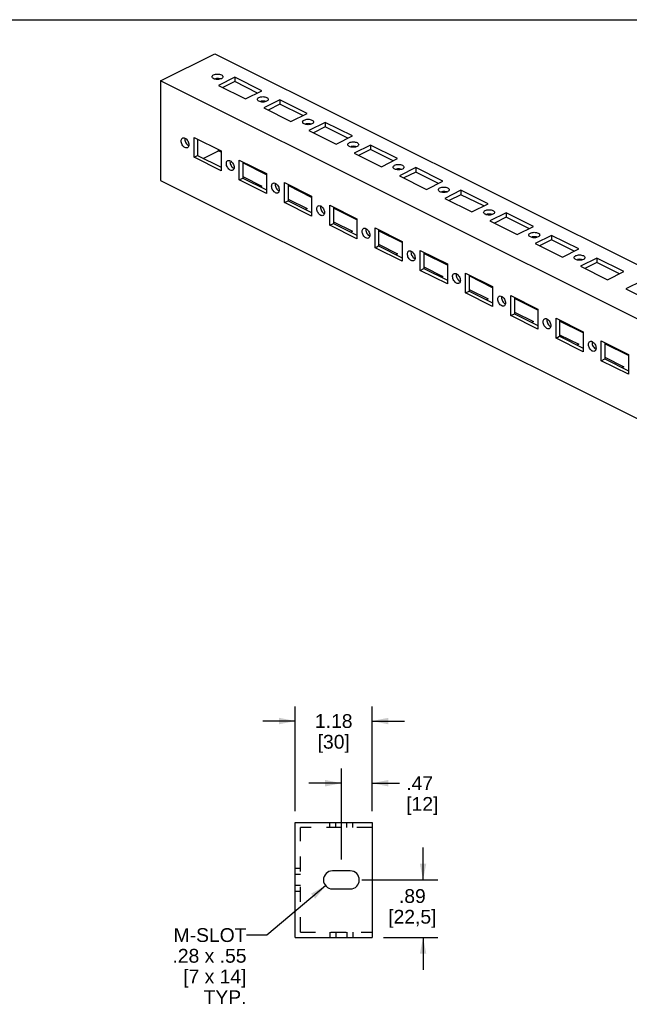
# Model space of a CAD drawing. Header units: inches. Extents: x 0 to 42.5, y 0 to 27.5.
# Tile 3 of 4: x 25 to 34.3, y 12.3 to 27.5. Entities that reach past the tile are written whole.
import ezdxf

# ---------------------------------------------------------------- set-up
doc = ezdxf.new("R2010")
doc.units = ezdxf.units.IN
doc.header["$LTSCALE"] = 2.3375
doc.header["$MEASUREMENT"] = 0
doc.linetypes.add('HIDDEN', pattern=[0.2, 0.1, -0.1])
doc.layers.get('0').update_dxf_attribs({"linetype": 'CONTINUOUS'})
doc.layers.add('DEFAULT_2', color=8, linetype='HIDDEN')
doc.styles.get("Standard").update_dxf_attribs({"font": 'arial.ttf'})
doc.dimstyles.new('DIMSTYLE_1', dxfattribs={"dimtxt": 0.2125, "dimasz": 0.25, "dimexe": 0.09, "dimexo": 0.07, "dimgap": 0.0425, "dimtad": 0, "dimtih": 1, "dimtoh": 1, "dimzin": 4, "dimdsep": 46, "dimtxsty": 'Standard', "dimblk": '_FILLED', "dimblk1": '_FILLED', "dimblk2": '_FILLED', "dimcen": 0.09, "dimadec": 3, "dimazin": 1, "dimtfac": 1, "dimtdec": 3, "dimtofl": 0, "dimtmove": 0, "dimatfit": 3, "dimldrblk": '_FILLED', "dimfxl": 0, "dimtolj": 1, "dimtzin": 4, "dimarcsym": 0})
doc.dimstyles.get("Standard").update_dxf_attribs({"dimtxt": 0.2125, "dimasz": 0.25, "dimexe": 0.09, "dimexo": 0.07, "dimgap": 0.09, "dimtad": 0, "dimtih": 1, "dimtoh": 1, "dimdec": 3, "dimzin": 4, "dimdsep": 46, "dimtxsty": 'Standard', "dimblk": '_FILLED', "dimblk1": '_FILLED', "dimblk2": '_FILLED', "dimcen": 0.09, "dimadec": 3, "dimazin": 1, "dimtp": 0.001, "dimtm": 0.001, "dimtfac": 1, "dimtdec": 3, "dimtofl": 0, "dimtmove": 0, "dimatfit": 3, "dimldrblk": '_FILLED', "dimfxl": 0, "dimtolj": 1, "dimtzin": 4, "dimarcsym": 0})

# ---------------------------------------------------------------- blocks, each defined once
blk = doc.blocks.new('_FILLED')
at = {"color": 0, "linetype": 'ByBlock'}
blk.add_solid([(0, 0), (-1, 0.2), (-1, -0.2)], dxfattribs=at)
blk = doc.blocks.new('*D1')
at = {"color": 2, "linetype": 'Continuous'}
for p, q in [((29.209, 15.317), (29.209, 16.927)), ((30.39, 15.317), (30.39, 16.927)), ((29.209, 16.702), (28.709, 16.702)), ((30.39, 16.702), (30.89, 16.702))]:
    blk.add_line(p, q, dxfattribs=at)
at = {"color": 2, "linetype": 'Continuous', "xscale": 0.25, "yscale": 0.25, "zscale": 0.25}
blk.add_blockref('_FILLED', (29.209, 16.702), dxfattribs=at)
at = {"color": 2, "linetype": 'Continuous', "xscale": 0.25, "yscale": 0.25, "zscale": 0.25, "rotation": 180}
blk.add_blockref('_FILLED', (30.39, 16.702), dxfattribs=at)
at = {"color": 2, "linetype": 'Continuous', "insert": (29.8, 16.808), "char_height": 0.2125, "width": 0.57746, "attachment_point": 2, "line_spacing_factor": 0.9}
blk.add_mtext('1.18\\P[30]', dxfattribs=at)
blk = doc.blocks.new('*D2')
at = {"color": 2, "linetype": 'Continuous'}
for p, q in [((31.174, 14.256), (31.174, 14.756)), ((30.23, 14.256), (31.399, 14.256)), ((30.565, 13.37), (31.399, 13.37)), ((31.174, 13.37), (31.174, 12.87))]:
    blk.add_line(p, q, dxfattribs=at)
at = {"color": 2, "linetype": 'Continuous', "xscale": 0.25, "yscale": 0.25, "zscale": 0.25}
for p, rotation in [((31.174, 14.256), 270), ((31.174, 13.37), 90)]:
    blk.add_blockref('_FILLED', p, dxfattribs=dict(at, rotation=rotation))
at = {"color": 2, "linetype": 'Continuous', "insert": (31.009, 14.114), "char_height": 0.2125, "width": 0.74178, "attachment_point": 2, "line_spacing_factor": 0.9}
blk.add_mtext('.89\\P[22,5]', dxfattribs=at)
blk = doc.blocks.new('*D3')
at = {"color": 2, "linetype": 'Continuous'}
for p, q in [((29.918, 14.569), (29.918, 15.97)), ((30.39, 15.317), (30.39, 15.97)), ((29.918, 15.745), (29.418, 15.745)), ((30.39, 15.745), (30.809, 15.745))]:
    blk.add_line(p, q, dxfattribs=at)
at = {"color": 2, "linetype": 'Continuous', "xscale": 0.25, "yscale": 0.25, "zscale": 0.25}
blk.add_blockref('_FILLED', (29.918, 15.745), dxfattribs=at)
at = {"color": 2, "linetype": 'Continuous', "xscale": 0.25, "yscale": 0.25, "zscale": 0.25, "rotation": 180}
blk.add_blockref('_FILLED', (30.39, 15.745), dxfattribs=at)
at = {"color": 2, "linetype": 'Continuous', "insert": (30.915, 15.851), "char_height": 0.2125, "width": 0.49452, "attachment_point": 1, "line_spacing_factor": 0.9}
blk.add_mtext('.47\\P[12]', dxfattribs=at)

msp = doc.modelspace()

# ---------------------------------------------------------------- linework, layer by layer
at = {"color": 7, "linetype": 'Continuous'}
for p, q in [((0, 27.5), (42.5, 27.5)), ((27.136, 26.559), (27.971, 26.976)), ((27.971, 26.976), (41.946, 19.989)), ((27.136, 26.559), (27.136, 25.024)), ((41.111, 19.571), (27.136, 26.559)), ((28.277, 26.614), (28.027, 26.489)), ((28.027, 26.58), (28.027, 26.594)), ((28.06, 26.587), (28.045, 26.583)), ((28.277, 26.546), (28.095, 26.455)), ((28.277, 26.614), (28.277, 26.546)), ((28.695, 26.406), (28.277, 26.614)), ((28.627, 26.371), (28.277, 26.546)), ((28.027, 26.489), (28.444, 26.28)), ((28.444, 26.28), (28.695, 26.406)), ((28.973, 26.266), (28.723, 26.141)), ((28.756, 26.239), (28.741, 26.235)), ((28.973, 26.266), (28.973, 26.198)), ((29.391, 26.058), (28.973, 26.266)), ((28.723, 26.141), (29.14, 25.932)), ((28.973, 26.198), (28.791, 26.107)), ((29.323, 26.023), (28.973, 26.198)), ((29.14, 25.932), (29.391, 26.058)), ((29.669, 25.918), (29.419, 25.793)), ((29.419, 25.793), (29.836, 25.584)), ((29.451, 25.891), (29.437, 25.887)), ((29.669, 25.85), (29.487, 25.759)), ((29.669, 25.918), (29.669, 25.85)), ((30.087, 25.71), (29.669, 25.918)), ((30.019, 25.675), (29.669, 25.85)), ((27.508, 25.661), (27.509, 25.647)), ((27.651, 25.381), (27.651, 25.687)), ((27.651, 25.687), (28.068, 25.479)), ((27.707, 25.66), (27.707, 25.408)), ((29.836, 25.584), (30.087, 25.71)), ((27.793, 25.365), (28.027, 25.482)), ((28.027, 25.482), (28.027, 25.5)), ((28.068, 25.461), (28.027, 25.482)), ((28.068, 25.479), (28.068, 25.172)), ((30.365, 25.57), (30.115, 25.445)), ((30.147, 25.543), (30.133, 25.539)), ((30.365, 25.502), (30.183, 25.411)), ((30.365, 25.57), (30.365, 25.502)), ((30.783, 25.362), (30.365, 25.57)), ((30.715, 25.327), (30.365, 25.502)), ((27.651, 25.381), (27.707, 25.408)), ((28.068, 25.172), (27.651, 25.381)), ((27.707, 25.408), (28.068, 25.227)), ((28.347, 25.033), (28.347, 25.339)), ((28.347, 25.339), (28.764, 25.131)), ((30.115, 25.445), (30.532, 25.236)), ((30.532, 25.236), (30.783, 25.362)), ((28.204, 25.313), (28.205, 25.299)), ((28.403, 25.312), (28.403, 25.06)), ((28.764, 25.113), (28.403, 25.294)), ((31.061, 25.222), (30.811, 25.097)), ((30.843, 25.195), (30.829, 25.191)), ((31.061, 25.222), (31.061, 25.154)), ((31.479, 25.014), (31.061, 25.222)), ((27.136, 25.024), (41.111, 18.037)), ((28.347, 25.033), (28.403, 25.06)), ((28.764, 24.824), (28.347, 25.033)), ((28.403, 25.086), (28.695, 24.939)), ((28.403, 25.06), (28.764, 24.879)), ((28.764, 25.131), (28.764, 24.824)), ((30.811, 25.097), (31.228, 24.888)), ((31.061, 25.154), (30.879, 25.063)), ((31.411, 24.979), (31.061, 25.154)), ((31.228, 24.888), (31.479, 25.014)), ((28.695, 24.939), (28.67, 24.927)), ((28.9, 24.965), (28.901, 24.951)), ((29.043, 24.685), (29.043, 24.991)), ((29.043, 24.991), (29.46, 24.783)), ((29.099, 24.964), (29.099, 24.712)), ((29.46, 24.765), (29.099, 24.946)), ((31.757, 24.874), (31.507, 24.749)), ((31.757, 24.874), (31.757, 24.806)), ((32.175, 24.666), (31.757, 24.874)), ((29.043, 24.685), (29.099, 24.712)), ((29.099, 24.738), (29.391, 24.591)), ((29.099, 24.712), (29.46, 24.531)), ((29.46, 24.783), (29.46, 24.476)), ((31.507, 24.749), (31.924, 24.54)), ((31.539, 24.847), (31.525, 24.843)), ((31.757, 24.806), (31.575, 24.715)), ((32.107, 24.632), (31.757, 24.806)), ((29.46, 24.476), (29.043, 24.685)), ((29.391, 24.591), (29.366, 24.579)), ((29.596, 24.617), (29.597, 24.603)), ((29.739, 24.337), (29.739, 24.643)), ((29.739, 24.643), (30.156, 24.435)), ((29.794, 24.616), (29.794, 24.364)), ((30.156, 24.417), (29.794, 24.598)), ((31.924, 24.54), (32.175, 24.666)), ((30.156, 24.435), (30.156, 24.128)), ((32.453, 24.526), (32.203, 24.401)), ((32.235, 24.499), (32.221, 24.495)), ((32.453, 24.458), (32.271, 24.367)), ((32.453, 24.526), (32.453, 24.458)), ((32.871, 24.318), (32.453, 24.526)), ((32.802, 24.284), (32.453, 24.458)), ((29.739, 24.337), (29.794, 24.364)), ((30.156, 24.128), (29.739, 24.337)), ((29.794, 24.39), (30.087, 24.243)), ((29.794, 24.364), (30.156, 24.183)), ((30.292, 24.269), (30.293, 24.255)), ((30.435, 23.989), (30.435, 24.295)), ((30.435, 24.295), (30.852, 24.087)), ((30.49, 24.268), (30.49, 24.016)), ((32.203, 24.401), (32.62, 24.192)), ((32.62, 24.192), (32.871, 24.318)), ((30.087, 24.243), (30.062, 24.231)), ((30.852, 24.069), (30.49, 24.25)), ((33.149, 24.178), (32.899, 24.053)), ((32.931, 24.151), (32.917, 24.147)), ((33.149, 24.11), (32.967, 24.019)), ((33.149, 24.178), (33.149, 24.11)), ((33.567, 23.97), (33.149, 24.178)), ((33.498, 23.936), (33.149, 24.11)), ((30.435, 23.989), (30.49, 24.016)), ((30.852, 23.78), (30.435, 23.989)), ((30.49, 24.042), (30.783, 23.895)), ((30.49, 24.016), (30.852, 23.836)), ((30.852, 24.087), (30.852, 23.78)), ((32.899, 24.053), (33.316, 23.844)), ((33.316, 23.844), (33.567, 23.97)), ((30.783, 23.895), (30.758, 23.883)), ((30.988, 23.921), (30.989, 23.907)), ((31.131, 23.641), (31.131, 23.947)), ((31.131, 23.947), (31.548, 23.739)), ((31.186, 23.92), (31.186, 23.668)), ((31.548, 23.721), (31.186, 23.902)), ((33.845, 23.83), (33.594, 23.705)), ((33.627, 23.803), (33.613, 23.799)), ((33.845, 23.83), (33.845, 23.762)), ((34.263, 23.622), (33.845, 23.83)), ((31.131, 23.641), (31.186, 23.668)), ((31.186, 23.694), (31.479, 23.547)), ((31.186, 23.668), (31.548, 23.488)), ((31.548, 23.739), (31.548, 23.432)), ((33.594, 23.705), (34.012, 23.496)), ((33.845, 23.762), (33.663, 23.671)), ((34.194, 23.588), (33.845, 23.762)), ((31.548, 23.432), (31.131, 23.641)), ((31.479, 23.547), (31.454, 23.535)), ((31.684, 23.573), (31.685, 23.559)), ((31.827, 23.293), (31.827, 23.6)), ((31.827, 23.6), (32.244, 23.391)), ((31.882, 23.572), (31.882, 23.32)), ((32.244, 23.373), (31.882, 23.554)), ((34.012, 23.496), (34.263, 23.622)), ((31.882, 23.346), (32.175, 23.2)), ((32.244, 23.391), (32.244, 23.084)), ((34.541, 23.482), (34.29, 23.357)), ((34.29, 23.357), (34.708, 23.148)), ((31.827, 23.293), (31.882, 23.32)), ((32.244, 23.084), (31.827, 23.293)), ((31.882, 23.32), (32.244, 23.14)), ((32.175, 23.2), (32.15, 23.187)), ((32.38, 23.225), (32.381, 23.211)), ((32.523, 22.945), (32.523, 23.252)), ((32.523, 23.252), (32.94, 23.043)), ((32.578, 23.224), (32.578, 22.973)), ((32.94, 23.026), (32.578, 23.206)), ((32.94, 23.043), (32.94, 22.736)), ((32.523, 22.945), (32.578, 22.973)), ((32.94, 22.736), (32.523, 22.945)), ((32.578, 22.998), (32.871, 22.852)), ((32.578, 22.973), (32.94, 22.792)), ((33.219, 22.597), (33.219, 22.904)), ((33.219, 22.904), (33.636, 22.695)), ((32.871, 22.852), (32.846, 22.839)), ((33.076, 22.877), (33.077, 22.863)), ((33.274, 22.876), (33.274, 22.625)), ((33.636, 22.678), (33.274, 22.858)), ((33.219, 22.597), (33.274, 22.625)), ((33.636, 22.388), (33.219, 22.597)), ((33.274, 22.65), (33.567, 22.504)), ((33.274, 22.625), (33.636, 22.444)), ((33.636, 22.695), (33.636, 22.388)), ((33.567, 22.504), (33.541, 22.491)), ((33.772, 22.529), (33.773, 22.515)), ((33.915, 22.249), (33.915, 22.556)), ((33.915, 22.556), (34.332, 22.347)), ((33.97, 22.528), (33.97, 22.277)), ((34.332, 22.33), (33.97, 22.51)), ((33.97, 22.302), (34.263, 22.156)), ((34.332, 22.347), (34.332, 22.04)), ((33.915, 22.249), (33.97, 22.277)), ((34.332, 22.04), (33.915, 22.249)), ((33.97, 22.277), (34.332, 22.096)), ((34.263, 22.156), (34.237, 22.143)), ((29.209, 13.37), (29.209, 15.142)), ((29.209, 15.142), (30.39, 15.142)), ((30.39, 15.142), (30.39, 13.37)), ((30.055, 14.394), (29.78, 14.394)), ((29.78, 14.118), (30.055, 14.118)), ((29.209, 13.37), (30.39, 13.37))]:
    msp.add_line(p, q, dxfattribs=at)
for points in [[(27.929, 26.621), (27.931, 26.629), (27.935, 26.637), (27.943, 26.644), (27.953, 26.651), (27.966, 26.656), (27.98, 26.66), (27.996, 26.662), (28.012, 26.663), (28.029, 26.662), (28.044, 26.66), (28.059, 26.656), (28.072, 26.651)], [(27.954, 26.592), (27.943, 26.598), (27.935, 26.605), (27.931, 26.613), (27.929, 26.621)], [(28.045, 26.583), (28.03, 26.58), (28.013, 26.579), (27.997, 26.58), (27.981, 26.583), (27.967, 26.586), (27.954, 26.592)], [(28.061, 26.587), (28.059, 26.588), (28.045, 26.592), (28.029, 26.594), (28.013, 26.595), (27.997, 26.594), (27.981, 26.592)], [(28.096, 26.621), (28.095, 26.613), (28.09, 26.605), (28.082, 26.598), (28.072, 26.592), (28.06, 26.587)], [(28.072, 26.651), (28.083, 26.644), (28.09, 26.637), (28.095, 26.629), (28.096, 26.621)], [(28.625, 26.273), (28.627, 26.281), (28.631, 26.289), (28.639, 26.296), (28.649, 26.303), (28.662, 26.308), (28.676, 26.312), (28.692, 26.314), (28.708, 26.315), (28.725, 26.314), (28.74, 26.312), (28.755, 26.308), (28.768, 26.303)], [(28.65, 26.244), (28.639, 26.25), (28.631, 26.257), (28.627, 26.265), (28.625, 26.273)], [(28.741, 26.235), (28.726, 26.232), (28.709, 26.231), (28.693, 26.232), (28.677, 26.235), (28.663, 26.238), (28.65, 26.244)], [(28.757, 26.239), (28.755, 26.24), (28.741, 26.244), (28.725, 26.246), (28.709, 26.247), (28.693, 26.246), (28.677, 26.244)], [(28.792, 26.273), (28.791, 26.265), (28.786, 26.257), (28.778, 26.25), (28.768, 26.244), (28.756, 26.239)], [(28.768, 26.303), (28.779, 26.296), (28.786, 26.289), (28.791, 26.281), (28.792, 26.273)], [(29.321, 25.925), (29.323, 25.933), (29.327, 25.941), (29.335, 25.948), (29.345, 25.955), (29.358, 25.96), (29.372, 25.964), (29.388, 25.966), (29.404, 25.967), (29.421, 25.966), (29.436, 25.964), (29.451, 25.96), (29.464, 25.955)], [(29.346, 25.896), (29.335, 25.902), (29.327, 25.909), (29.323, 25.917), (29.321, 25.925)], [(29.488, 25.925), (29.487, 25.917), (29.482, 25.909), (29.474, 25.902), (29.464, 25.896), (29.451, 25.891)], [(29.464, 25.955), (29.474, 25.948), (29.482, 25.941), (29.487, 25.933), (29.488, 25.925)], [(29.437, 25.887), (29.422, 25.884), (29.405, 25.883), (29.389, 25.884), (29.373, 25.887), (29.359, 25.89), (29.346, 25.896)], [(29.453, 25.891), (29.451, 25.892), (29.437, 25.896), (29.421, 25.898), (29.405, 25.899), (29.389, 25.898), (29.373, 25.896)], [(27.512, 25.531), (27.5, 25.539), (27.489, 25.548), (27.479, 25.56), (27.47, 25.573), (27.463, 25.588), (27.457, 25.603), (27.454, 25.618), (27.453, 25.633), (27.454, 25.646), (27.457, 25.658), (27.462, 25.668), (27.47, 25.676), (27.474, 25.678)], [(27.474, 25.678), (27.479, 25.68), (27.489, 25.682), (27.5, 25.68), (27.512, 25.676)], [(27.51, 25.677), (27.509, 25.675), (27.508, 25.661)], [(27.509, 25.647), (27.513, 25.631), (27.518, 25.616), (27.525, 25.602), (27.534, 25.588), (27.545, 25.576), (27.555, 25.566), (27.567, 25.559)], [(27.512, 25.676), (27.524, 25.669), (27.534, 25.659), (27.545, 25.647), (27.554, 25.634), (27.561, 25.619), (27.566, 25.604), (27.57, 25.589), (27.571, 25.574), (27.57, 25.561), (27.566, 25.549), (27.561, 25.539), (27.554, 25.532), (27.549, 25.529)], [(30.017, 25.577), (30.019, 25.585), (30.023, 25.593), (30.031, 25.6), (30.041, 25.607), (30.054, 25.612), (30.068, 25.616), (30.084, 25.618), (30.1, 25.619), (30.117, 25.618), (30.132, 25.616), (30.147, 25.612), (30.16, 25.607)], [(27.549, 25.529), (27.545, 25.527), (27.535, 25.525), (27.524, 25.527), (27.512, 25.531)], [(30.042, 25.548), (30.031, 25.554), (30.023, 25.561), (30.019, 25.569), (30.017, 25.577)], [(30.133, 25.539), (30.117, 25.536), (30.101, 25.536), (30.085, 25.536), (30.069, 25.539), (30.055, 25.542), (30.042, 25.548)], [(30.149, 25.543), (30.147, 25.544), (30.133, 25.548), (30.117, 25.55), (30.101, 25.551), (30.085, 25.55), (30.069, 25.548)], [(30.184, 25.577), (30.183, 25.569), (30.178, 25.561), (30.17, 25.554), (30.16, 25.548), (30.147, 25.543)], [(30.16, 25.607), (30.17, 25.6), (30.178, 25.593), (30.183, 25.585), (30.184, 25.577)], [(28.208, 25.183), (28.196, 25.191), (28.185, 25.2), (28.175, 25.212), (28.166, 25.225), (28.159, 25.24), (28.153, 25.255), (28.15, 25.27), (28.149, 25.285), (28.15, 25.298), (28.153, 25.31), (28.158, 25.32), (28.166, 25.328), (28.17, 25.33)], [(28.17, 25.33), (28.175, 25.332), (28.185, 25.334), (28.196, 25.332), (28.208, 25.328)], [(28.206, 25.329), (28.205, 25.327), (28.204, 25.313)], [(28.208, 25.328), (28.22, 25.321), (28.23, 25.311), (28.241, 25.299), (28.25, 25.286), (28.257, 25.271), (28.262, 25.256), (28.266, 25.241), (28.267, 25.226), (28.266, 25.213), (28.262, 25.201), (28.257, 25.191), (28.25, 25.184), (28.245, 25.181)], [(28.205, 25.299), (28.209, 25.283), (28.214, 25.268), (28.221, 25.254), (28.23, 25.24), (28.24, 25.228), (28.251, 25.218), (28.263, 25.211)], [(28.245, 25.181), (28.241, 25.179), (28.231, 25.177), (28.22, 25.179), (28.208, 25.183)], [(30.713, 25.229), (30.715, 25.237), (30.719, 25.245), (30.727, 25.252), (30.737, 25.259), (30.75, 25.264), (30.764, 25.268), (30.78, 25.27), (30.796, 25.271), (30.813, 25.27), (30.828, 25.268), (30.843, 25.264), (30.856, 25.259)], [(30.738, 25.2), (30.727, 25.206), (30.719, 25.213), (30.715, 25.221), (30.713, 25.229)], [(30.829, 25.191), (30.813, 25.188), (30.797, 25.188), (30.781, 25.188), (30.765, 25.191), (30.751, 25.194), (30.738, 25.2)], [(30.845, 25.195), (30.843, 25.196), (30.829, 25.2), (30.813, 25.202), (30.797, 25.203), (30.781, 25.202), (30.765, 25.2)], [(30.88, 25.229), (30.879, 25.221), (30.874, 25.213), (30.866, 25.206), (30.856, 25.2), (30.843, 25.195)], [(30.856, 25.259), (30.866, 25.252), (30.874, 25.245), (30.879, 25.237), (30.88, 25.229)], [(28.904, 24.835), (28.892, 24.843), (28.881, 24.852), (28.871, 24.864), (28.862, 24.877), (28.855, 24.892), (28.849, 24.907), (28.846, 24.922), (28.844, 24.937), (28.846, 24.95), (28.849, 24.962), (28.854, 24.972), (28.862, 24.98), (28.866, 24.982)], [(28.866, 24.982), (28.871, 24.984), (28.881, 24.986), (28.892, 24.984), (28.904, 24.98)], [(28.902, 24.981), (28.901, 24.979), (28.9, 24.965)], [(28.901, 24.951), (28.905, 24.935), (28.91, 24.92), (28.917, 24.906), (28.926, 24.892), (28.936, 24.88), (28.947, 24.87), (28.959, 24.863)], [(28.904, 24.98), (28.915, 24.973), (28.926, 24.963), (28.937, 24.951), (28.945, 24.938), (28.953, 24.923), (28.958, 24.908), (28.962, 24.893), (28.963, 24.878), (28.962, 24.865), (28.958, 24.853), (28.953, 24.843), (28.946, 24.836), (28.941, 24.833)], [(31.409, 24.881), (31.411, 24.889), (31.415, 24.897), (31.423, 24.904), (31.433, 24.911), (31.446, 24.916), (31.46, 24.92), (31.476, 24.922), (31.492, 24.923), (31.509, 24.922), (31.524, 24.92), (31.539, 24.916), (31.552, 24.911)], [(31.433, 24.852), (31.423, 24.858), (31.415, 24.865), (31.411, 24.873), (31.409, 24.881)], [(31.576, 24.881), (31.575, 24.873), (31.57, 24.865), (31.562, 24.858), (31.552, 24.852), (31.539, 24.847)], [(31.552, 24.911), (31.562, 24.904), (31.57, 24.897), (31.575, 24.889), (31.576, 24.881)], [(28.941, 24.833), (28.937, 24.831), (28.927, 24.829), (28.916, 24.831), (28.904, 24.835)], [(31.525, 24.843), (31.509, 24.84), (31.493, 24.84), (31.477, 24.84), (31.461, 24.843), (31.447, 24.846), (31.433, 24.852)], [(31.541, 24.847), (31.539, 24.848), (31.525, 24.852), (31.509, 24.854), (31.493, 24.855), (31.476, 24.854), (31.461, 24.852)], [(29.6, 24.487), (29.588, 24.495), (29.577, 24.504), (29.567, 24.516), (29.558, 24.529), (29.551, 24.544), (29.545, 24.559), (29.542, 24.574), (29.54, 24.589), (29.542, 24.602), (29.545, 24.614), (29.55, 24.624), (29.558, 24.632), (29.562, 24.634)], [(29.562, 24.634), (29.566, 24.636), (29.577, 24.638), (29.588, 24.636), (29.6, 24.632)], [(29.598, 24.633), (29.597, 24.631), (29.596, 24.617)], [(29.597, 24.603), (29.601, 24.587), (29.606, 24.572), (29.613, 24.558), (29.622, 24.544), (29.632, 24.532), (29.643, 24.522), (29.655, 24.515)], [(29.6, 24.632), (29.611, 24.625), (29.622, 24.615), (29.633, 24.603), (29.641, 24.59), (29.649, 24.575), (29.654, 24.56), (29.658, 24.545), (29.659, 24.53), (29.658, 24.517), (29.654, 24.505), (29.649, 24.495), (29.642, 24.488), (29.637, 24.485)], [(32.105, 24.533), (32.107, 24.541), (32.111, 24.549), (32.119, 24.556), (32.129, 24.563), (32.142, 24.568), (32.156, 24.572), (32.172, 24.574), (32.188, 24.575), (32.204, 24.574), (32.22, 24.572), (32.235, 24.568), (32.248, 24.563)], [(32.248, 24.563), (32.258, 24.556), (32.266, 24.549), (32.271, 24.541), (32.272, 24.533)], [(29.637, 24.485), (29.633, 24.483), (29.622, 24.481), (29.612, 24.483), (29.6, 24.487)], [(32.129, 24.504), (32.119, 24.51), (32.111, 24.517), (32.107, 24.525), (32.105, 24.533)], [(32.221, 24.495), (32.205, 24.492), (32.189, 24.492), (32.173, 24.492), (32.157, 24.495), (32.143, 24.498), (32.129, 24.504)], [(32.237, 24.499), (32.235, 24.5), (32.22, 24.504), (32.205, 24.506), (32.189, 24.507), (32.172, 24.506), (32.157, 24.504)], [(32.272, 24.533), (32.271, 24.525), (32.266, 24.518), (32.258, 24.51), (32.248, 24.504), (32.235, 24.499)], [(30.296, 24.139), (30.284, 24.147), (30.273, 24.156), (30.263, 24.168), (30.254, 24.181), (30.246, 24.196), (30.241, 24.211), (30.238, 24.226), (30.236, 24.241), (30.238, 24.254), (30.241, 24.266), (30.246, 24.276), (30.253, 24.284), (30.258, 24.286)], [(30.258, 24.286), (30.262, 24.288), (30.273, 24.29), (30.284, 24.289), (30.296, 24.284)], [(30.294, 24.285), (30.293, 24.283), (30.292, 24.269)], [(30.293, 24.255), (30.297, 24.239), (30.302, 24.224), (30.309, 24.21), (30.318, 24.196), (30.328, 24.184), (30.339, 24.175), (30.351, 24.167)], [(30.296, 24.284), (30.307, 24.277), (30.318, 24.267), (30.329, 24.255), (30.337, 24.242), (30.345, 24.227), (30.35, 24.212), (30.354, 24.197), (30.355, 24.182), (30.354, 24.169), (30.35, 24.157), (30.345, 24.147), (30.338, 24.14), (30.333, 24.137)], [(30.333, 24.137), (30.329, 24.135), (30.318, 24.133), (30.307, 24.135), (30.296, 24.139)], [(32.801, 24.185), (32.803, 24.193), (32.807, 24.201), (32.815, 24.208), (32.825, 24.215), (32.838, 24.22), (32.852, 24.224), (32.868, 24.226), (32.884, 24.227), (32.9, 24.226), (32.916, 24.224), (32.931, 24.22), (32.944, 24.215)], [(32.825, 24.156), (32.815, 24.162), (32.807, 24.169), (32.803, 24.177), (32.801, 24.185)], [(32.917, 24.147), (32.901, 24.144), (32.885, 24.144), (32.869, 24.144), (32.853, 24.147), (32.839, 24.15), (32.825, 24.156)], [(32.933, 24.151), (32.931, 24.152), (32.916, 24.156), (32.901, 24.158), (32.885, 24.159), (32.868, 24.158), (32.853, 24.156)], [(32.968, 24.185), (32.967, 24.177), (32.962, 24.17), (32.954, 24.162), (32.944, 24.156), (32.931, 24.151)], [(32.944, 24.215), (32.954, 24.208), (32.962, 24.201), (32.967, 24.193), (32.968, 24.185)], [(30.992, 23.791), (30.98, 23.799), (30.969, 23.808), (30.959, 23.82), (30.95, 23.833), (30.942, 23.848), (30.937, 23.863), (30.934, 23.878), (30.932, 23.893), (30.934, 23.907), (30.937, 23.918), (30.942, 23.928), (30.949, 23.936), (30.954, 23.939)], [(30.954, 23.939), (30.958, 23.94), (30.969, 23.942), (30.98, 23.941), (30.992, 23.936)], [(30.99, 23.937), (30.989, 23.935), (30.988, 23.921)], [(30.989, 23.907), (30.992, 23.891), (30.998, 23.876), (31.005, 23.862), (31.014, 23.848), (31.024, 23.836), (31.035, 23.827), (31.047, 23.819)], [(30.992, 23.936), (31.003, 23.929), (31.014, 23.919), (31.024, 23.907), (31.033, 23.894), (31.041, 23.879), (31.046, 23.864), (31.049, 23.849), (31.051, 23.834), (31.05, 23.821), (31.046, 23.809), (31.041, 23.799), (31.034, 23.792), (31.029, 23.789)], [(33.497, 23.837), (33.499, 23.845), (33.503, 23.853), (33.511, 23.86), (33.521, 23.867), (33.534, 23.872), (33.548, 23.876), (33.564, 23.878), (33.58, 23.879), (33.596, 23.878), (33.612, 23.876), (33.627, 23.872), (33.64, 23.867)], [(33.521, 23.808), (33.511, 23.814), (33.503, 23.821), (33.499, 23.829), (33.497, 23.837)], [(33.613, 23.799), (33.597, 23.796), (33.581, 23.796), (33.565, 23.796), (33.549, 23.799), (33.535, 23.803), (33.521, 23.808)], [(33.629, 23.803), (33.627, 23.804), (33.612, 23.808), (33.597, 23.81), (33.581, 23.811), (33.564, 23.81), (33.549, 23.808)], [(33.664, 23.837), (33.663, 23.829), (33.658, 23.822), (33.65, 23.814), (33.64, 23.808), (33.627, 23.803)], [(33.64, 23.867), (33.65, 23.86), (33.658, 23.853), (33.663, 23.845), (33.664, 23.837)], [(31.029, 23.789), (31.025, 23.787), (31.014, 23.785), (31.003, 23.787), (30.992, 23.791)], [(31.688, 23.443), (31.676, 23.451), (31.665, 23.46), (31.655, 23.472), (31.646, 23.485), (31.638, 23.5), (31.633, 23.515), (31.63, 23.53), (31.628, 23.545), (31.629, 23.559), (31.633, 23.57), (31.638, 23.58), (31.645, 23.588), (31.65, 23.591)], [(31.65, 23.591), (31.654, 23.592), (31.665, 23.594), (31.676, 23.593), (31.688, 23.588)], [(31.686, 23.589), (31.685, 23.587), (31.684, 23.573)], [(31.685, 23.559), (31.688, 23.543), (31.694, 23.528), (31.701, 23.514), (31.71, 23.5), (31.72, 23.488), (31.731, 23.479), (31.743, 23.471)], [(31.688, 23.588), (31.699, 23.581), (31.71, 23.571), (31.72, 23.559), (31.729, 23.546), (31.737, 23.531), (31.742, 23.516), (31.745, 23.501), (31.747, 23.486), (31.746, 23.473), (31.742, 23.461), (31.737, 23.451), (31.73, 23.444), (31.725, 23.441)], [(31.725, 23.441), (31.721, 23.439), (31.71, 23.437), (31.699, 23.439), (31.688, 23.443)], [(32.383, 23.095), (32.372, 23.103), (32.361, 23.112), (32.351, 23.124), (32.342, 23.137), (32.334, 23.152), (32.329, 23.167), (32.326, 23.182), (32.324, 23.197), (32.325, 23.211), (32.329, 23.222), (32.334, 23.232), (32.341, 23.24), (32.346, 23.243)], [(32.346, 23.243), (32.35, 23.244), (32.361, 23.246), (32.372, 23.245), (32.383, 23.24)], [(32.382, 23.241), (32.381, 23.239), (32.38, 23.225)], [(32.381, 23.211), (32.384, 23.195), (32.39, 23.18), (32.397, 23.166), (32.406, 23.152), (32.416, 23.14), (32.427, 23.131), (32.439, 23.123)], [(32.383, 23.24), (32.395, 23.233), (32.406, 23.223), (32.416, 23.211), (32.425, 23.198), (32.433, 23.183), (32.438, 23.168), (32.441, 23.153), (32.443, 23.138), (32.442, 23.125), (32.438, 23.113), (32.433, 23.103), (32.426, 23.096), (32.421, 23.093)], [(32.421, 23.093), (32.417, 23.091), (32.406, 23.089), (32.395, 23.091), (32.383, 23.095)], [(33.079, 22.747), (33.068, 22.755), (33.057, 22.764), (33.047, 22.776), (33.038, 22.789), (33.03, 22.804), (33.025, 22.819), (33.022, 22.834), (33.02, 22.849), (33.021, 22.863), (33.025, 22.875), (33.03, 22.884), (33.037, 22.892), (33.042, 22.895)], [(33.042, 22.895), (33.046, 22.896), (33.057, 22.898), (33.068, 22.897), (33.079, 22.892)], [(33.078, 22.893), (33.077, 22.891), (33.076, 22.877)], [(33.079, 22.892), (33.091, 22.885), (33.102, 22.875), (33.112, 22.863), (33.121, 22.85), (33.129, 22.835), (33.134, 22.82), (33.137, 22.805), (33.139, 22.79), (33.138, 22.777), (33.134, 22.765), (33.129, 22.755), (33.122, 22.748), (33.117, 22.745)], [(33.077, 22.863), (33.08, 22.848), (33.086, 22.832), (33.093, 22.818), (33.102, 22.804), (33.112, 22.792), (33.123, 22.783), (33.135, 22.775)], [(33.117, 22.745), (33.113, 22.743), (33.102, 22.741), (33.091, 22.743), (33.079, 22.747)], [(33.775, 22.399), (33.764, 22.407), (33.753, 22.416), (33.743, 22.428), (33.734, 22.441), (33.726, 22.456), (33.721, 22.471), (33.718, 22.486), (33.716, 22.501), (33.717, 22.515), (33.721, 22.527), (33.726, 22.536), (33.733, 22.544), (33.738, 22.547)], [(33.738, 22.547), (33.742, 22.548), (33.753, 22.55), (33.764, 22.549), (33.775, 22.544)], [(33.774, 22.545), (33.773, 22.543), (33.772, 22.529)], [(33.773, 22.515), (33.776, 22.5), (33.782, 22.484), (33.789, 22.47), (33.798, 22.456), (33.808, 22.444), (33.819, 22.435), (33.831, 22.427)], [(33.775, 22.544), (33.787, 22.537), (33.798, 22.527), (33.808, 22.515), (33.817, 22.502), (33.825, 22.488), (33.83, 22.472), (33.833, 22.457), (33.835, 22.442), (33.833, 22.429), (33.83, 22.417), (33.825, 22.407), (33.818, 22.4), (33.813, 22.397)], [(33.813, 22.397), (33.809, 22.395), (33.798, 22.393), (33.787, 22.395), (33.775, 22.399)]]:
    msp.add_lwpolyline(points, dxfattribs=at)
for centre, start, end in [((29.78, 14.256), 90, 270), ((30.055, 14.256), 270, 90)]:
    msp.add_arc(centre, 0.138, start, end, dxfattribs=at)
at = {"layer": 'DEFAULT_2', "color": 8, "linetype": 'HIDDEN'}
for p, q in [((29.288, 13.449), (29.288, 15.063)), ((30.39, 15.063), (29.288, 15.063)), ((29.74, 15.063), (29.74, 15.142)), ((29.834, 15.063), (29.834, 15.142)), ((30.001, 15.063), (30.001, 15.142)), ((30.095, 15.063), (30.095, 15.142)), ((29.288, 14.433), (29.209, 14.433)), ((29.288, 14.34), (29.209, 14.34)), ((29.288, 14.172), (29.209, 14.172)), ((29.288, 14.079), (29.209, 14.079)), ((29.288, 13.449), (30.39, 13.449)), ((29.74, 13.449), (29.74, 13.37)), ((29.834, 13.449), (29.834, 13.37)), ((30.001, 13.449), (30.001, 13.37)), ((30.095, 13.449), (30.095, 13.37))]:
    msp.add_line(p, q, dxfattribs=at)

# ---------------------------------------------------------------- texts
at = {"color": 2, "linetype": 'Continuous', "insert": (28.458, 13.513), "char_height": 0.2125, "width": 1.13755, "attachment_point": 3, "line_spacing_factor": 0.9}
msp.add_mtext('M-SLOT\\P.28 x .55\\P[7 x 14]\\PTYP.', dxfattribs=at)

# ---------------------------------------------------------------- dimensions: what is measured, and where the dimension line sits
at = {"color": 2, "linetype": 'Continuous'}
dim = msp.add_linear_dim(base=(30.39, 16.702), p1=(29.209, 15.247), p2=(30.39, 15.247), text='<>\\P[]', dimstyle='DIMSTYLE_1', dxfattribs=at)
dim.commit()
dim.dimension.update_dxf_attribs({"geometry": '*D1', "text_midpoint": (29.8, 16.542), "dimtype": 160})
for base, p1, p2, angle, picture, middle in [((29.918, 15.745), (30.39, 15.247), (29.918, 14.499), 180, '*D3', (31.162, 15.585)), ((31.174, 14.256), (30.495, 13.37), (30.16, 14.256), 90, '*D2', (31.174, 13.848))]:
    dim = msp.add_linear_dim(base=base, p1=p1, p2=p2, angle=angle, text='<>\\P[]', dimstyle='DIMSTYLE_1', dxfattribs=at)
    dim.commit()
    dim.dimension.update_dxf_attribs({"geometry": picture, "text_midpoint": middle, "dimtype": 160})

# ---------------------------------------------------------------- leaders
at = {"color": 2, "linetype": 'Continuous', "annotation_type": 0, "has_hookline": 1, "hookline_direction": 1, "text_width": 1.1}
msp.add_leader([(29.674, 14.167), (28.77, 13.407), (28.458, 13.407)], dimstyle='Standard', override={"dimtad": 0}, dxfattribs=at)

doc.saveas('drawing.dxf')
